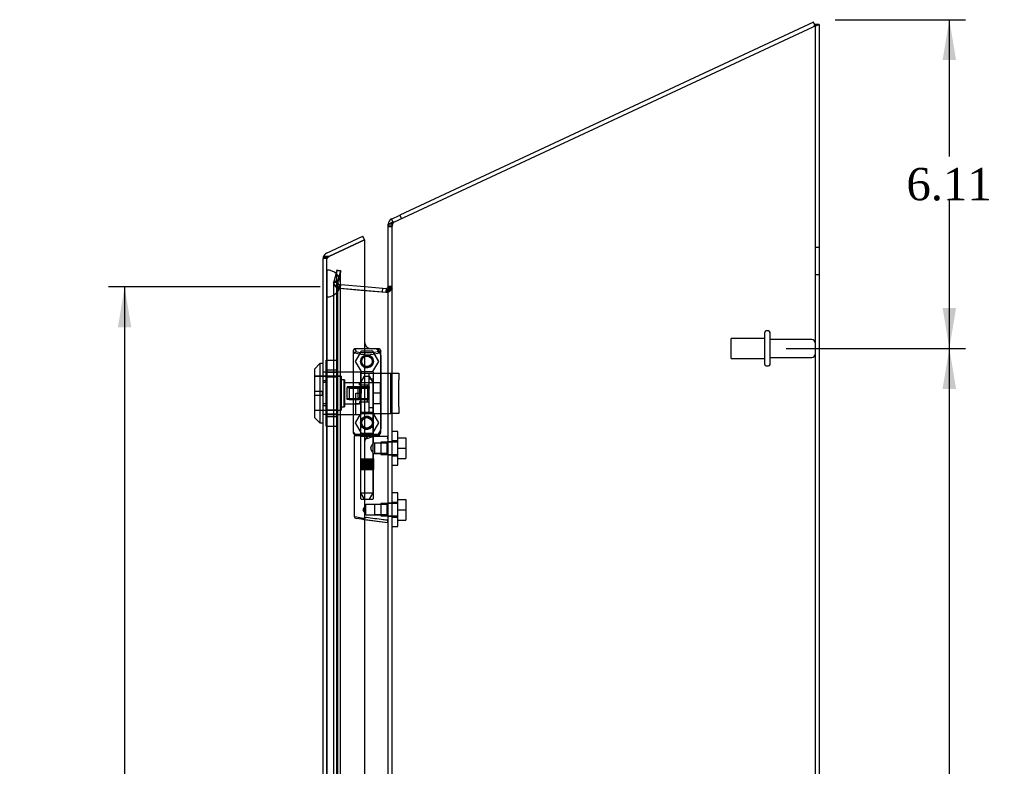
# Model space of a CAD drawing. Header units: inches. Extents: x 1 to 150, y -1 to 99.
# Tile 18 of 19: x 71 to 89, y 53 to 67. Entities that reach past the tile are written whole.
import ezdxf
from ezdxf.enums import TextEntityAlignment as Align
from ezdxf.lldxf.tags import DXFTag

# ---------------------------------------------------------------- set-up
doc = ezdxf.new("R2010")
doc.units = ezdxf.units.IN
doc.header["$MEASUREMENT"] = 0
for name, color, linetype in [('COM70220', 7, 'Continuous'), ('COM70706-5', 7, 'Continuous'), ('COM70709-3', 7, 'Continuous'), ('COM70712-5', 7, 'Continuous'), ('Default', 7, 'Continuous'), ('HNG86659-1', 7, 'Continuous'), ('HNG86659-2', 7, 'Continuous'), ('LOK10031', 7, 'Continuous'), ('LOK10031_CAM', 7, 'Continuous'), ('LOK10031_INSERT', 7, 'Continuous'), ('LOK10031_NUT', 7, 'Continuous'), ('LOK10031_SC', 7, 'Continuous'), ('SCS86661', 7, 'Continuous'), ('STD26089', 7, 'Continuous'), ('WAM30017', 7, 'Continuous')]:
    doc.layers.add(name, color=color, linetype=linetype)
doc.styles.add('SEACAD_Times_New_Roman', font='times.ttf')
tags = doc.linetypes.add('HIDDEN2', pattern=[0.1875, 0.125, -0.0625]).pattern_tags.tags
tags[6:7] = [DXFTag(74, 4), DXFTag(75, 0), DXFTag(340, '0'), DXFTag(46, 0.0), DXFTag(50, 0.0), DXFTag(44, 0.0), DXFTag(45, 0.0)]
tags[4:5] = [DXFTag(74, 4), DXFTag(75, 0), DXFTag(340, '0'), DXFTag(46, 0.0), DXFTag(50, 0.0), DXFTag(44, 0.0), DXFTag(45, 0.0)]
doc.dimstyles.new('HAMMOND_(STH_-_120x80)', dxfattribs={"dimtxt": 0.6, "dimasz": 0.75, "dimexe": 0.3, "dimexo": 0.3, "dimgap": 0.15, "dimtad": 0, "dimtih": 1, "dimtoh": 1, "dimzin": 0, "dimdsep": 46, "dimtxsty": 'SEACAD_Times_New_Roman', "dimblk1": '_SE_FILLED', "dimblk2": '_SE_FILLED', "dimsah": 1, "dimcen": 0.3, "dimadec": 0, "dimazin": 0, "dimtfac": 0.8, "dimtofl": 0, "dimtmove": 0, "dimatfit": 3, "dimfxl": 1, "dimtolj": 1, "dimtzin": 0, "dimarcsym": 0})

# ---------------------------------------------------------------- blocks, each defined once
blk = doc.blocks.new('SE2')
at = {"layer": 'COM70220', "color": 7, "linetype": 'HIDDEN2'}
for p, q in [((76.74, 61.685), (76.74, 62.184)), ((76.741, 62.184), (76.74, 62.184)), ((76.741, 61.685), (76.741, 62.184)), ((76.743, 61.935), (76.741, 62.184)), ((76.741, 61.686), (76.743, 61.935)), ((76.743, 61.685), (76.743, 61.935)), ((76.989, 61.685), (76.989, 61.935)), ((76.74, 61.686), (76.741, 61.686)), ((76.74, 40.566), (76.74, 61.685)), ((76.741, 40.566), (76.741, 61.685)), ((76.743, 40.566), (76.743, 61.685)), ((76.989, 40.566), (76.989, 61.685))]:
    blk.add_line(p, q, dxfattribs=at)
for start, end in [(0, 90), (270, 0)]:
    blk.add_arc((76.739, 61.935), 0.25, start, end, dxfattribs=at)
at = {"layer": 'COM70706-5', "color": 7, "linetype": 'HIDDEN2'}
for p, q in [((85.805, 66.746), (85.805, 39.211)), ((77.949, 62.997), (77.877, 62.997)), ((77.949, 39.211), (77.949, 62.997)), ((77.955, 63.072), (77.985, 63.074)), ((77.975, 63.072), (77.955, 63.072)), ((85.877, 62.603), (85.805, 62.603)), ((76.922, 62.169), (76.867, 61.965)), ((76.992, 62.169), (76.922, 62.169)), ((76.922, 40.08), (76.922, 62.169)), ((76.992, 62.169), (76.937, 61.965)), ((76.992, 40.08), (76.992, 62.169)), ((85.805, 62.103), (85.877, 62.103)), ((76.864, 61.956), (76.867, 61.965)), ((76.867, 61.965), (76.864, 61.956)), ((76.936, 61.956), (76.864, 61.956)), ((76.864, 61.956), (76.864, 40.294)), ((76.937, 61.965), (76.867, 61.965)), ((76.942, 61.895), (76.882, 61.895)), ((76.936, 61.956), (76.937, 61.965)), ((76.937, 61.965), (76.936, 61.956)), ((76.942, 61.895), (76.936, 61.956)), ((76.936, 61.956), (76.942, 61.895)), ((76.936, 61.956), (76.936, 40.294)), ((76.963, 61.852), (76.942, 61.895)), ((76.942, 61.895), (76.963, 61.852)), ((76.962, 61.848), (76.946, 61.852)), ((76.963, 61.852), (76.946, 61.852)), ((76.946, 61.852), (76.962, 61.848)), ((76.969, 61.848), (76.962, 61.848)), ((76.962, 61.848), (77.831, 61.772)), ((76.963, 61.852), (76.969, 61.848)), ((76.969, 61.848), (77.439, 61.807)), ((77.87, 61.815), (77.927, 61.815)), ((77.877, 61.843), (77.871, 61.821)), ((77.871, 61.821), (77.932, 61.821)), ((77.877, 61.858), (77.949, 61.858)), ((77.877, 61.843), (77.949, 61.843)), ((77.932, 61.821), (77.927, 61.815)), ((77.927, 61.815), (77.932, 61.821)), ((77.838, 61.772), (77.831, 61.772)), ((77.844, 61.774), (77.85, 61.774)), ((77.949, 58.994), (77.877, 58.994)), ((77.877, 58.754), (77.949, 58.754)), ((77.949, 57.853), (77.877, 57.853)), ((77.877, 57.613), (77.949, 57.613))]:
    blk.add_line(p, q, dxfattribs=at)
at = {"layer": 'COM70706-5', "color": 7, "linetype": 'Continuous'}
for p, q in [((85.877, 66.746), (85.805, 66.746)), ((85.877, 66.746), (85.877, 39.211)), ((77.985, 63.074), (85.769, 66.704)), ((77.877, 39.211), (77.877, 62.997)), ((77.985, 63.074), (77.955, 63.072)), ((77.439, 61.807), (77.838, 61.772)), ((77.87, 61.815), (77.871, 61.821)), ((77.871, 61.821), (77.877, 61.843)), ((77.838, 61.772), (77.844, 61.774)), ((77.841, 61.773), (77.841, 61.773))]:
    blk.add_line(p, q, dxfattribs=at)
at = {"layer": 'COM70706-5', "color": 7, "linetype": 'HIDDEN2'}
for centre, radius, start, end in [((78.093, 62.989), 0.145, 144.9837, 176.7079), ((76.982, 61.959), 0.119, 181.5747, 212.6355), ((76.982, 61.959), 0.119, 181.5746, 212.6354), ((77.092, 62.136), 0.32, 228.9813, 242.7765), ((77.665, 61.915), 0.228, 321.7223, 333.9782), ((77.681, 62.186), 0.445, 292.2665, 303.6125)]:
    blk.add_arc(centre, radius, start, end, dxfattribs=at)
at = {"layer": 'COM70706-5', "color": 7, "linetype": 'Continuous'}
blk.add_arc((77.665, 61.915), 0.228, 321.7224, 333.9781, dxfattribs=at)
for points, knots in [([(85.877, 66.746), (85.877, 66.743), (85.874, 66.739), (85.863, 66.732), (85.855, 66.729), (85.835, 66.722), (85.823, 66.718), (85.797, 66.711), (85.783, 66.708), (85.769, 66.704)], [0, 0, 0, 0, 0.25, 0.25, 0.5, 0.5, 0.75, 0.75, 1, 1, 1, 1]), ([(85.805, 66.746), (85.805, 66.743), (85.804, 66.739), (85.802, 66.735), (85.801, 66.734), (85.801, 66.734)], [0, 0, 0, 0, 0.25, 0.25, 0.2992733, 0.2992733, 0.2992733, 0.2992733]), ([(77.955, 63.072), (77.944, 63.066), (77.933, 63.059), (77.914, 63.047), (77.905, 63.041), (77.891, 63.028), (77.886, 63.022), (77.879, 63.01), (77.877, 63.003), (77.877, 62.997)], [0, 0, 0, 0, 0.25, 0.25, 0.5, 0.5, 0.75, 0.75, 1, 1, 1, 1])]:
    blk.add_open_spline(points, degree=3, knots=knots, dxfattribs=at)
at = {"layer": 'COM70706-5', "color": 7, "linetype": 'HIDDEN2'}
blk.add_open_spline([(85.801, 66.734), (85.799, 66.731), (85.797, 66.728), (85.791, 66.722), (85.787, 66.718), (85.778, 66.711), (85.774, 66.708), (85.769, 66.704)], degree=3, knots=[0.2992733, 0.2992733, 0.2992733, 0.2992733, 0.5, 0.5, 0.75, 0.75, 1, 1, 1, 1], dxfattribs=at)
for points in [[(77.949, 61.843), (77.949, 61.836), (77.943, 61.829), (77.932, 61.821)], [(77.932, 61.821), (77.943, 61.829), (77.949, 61.836), (77.949, 61.843)]]:
    blk.add_open_spline(points, degree=3, dxfattribs=at)
at = {"layer": 'COM70709-3', "color": 7, "linetype": 'Continuous'}
for p, q in [((85.776, 66.787), (78.091, 63.203)), ((85.806, 66.721), (85.776, 66.787)), ((77.939, 63.132), (78.091, 63.203)), ((77.967, 63.073), (77.939, 63.132)), ((78.091, 63.203), (78.122, 63.138)), ((77.877, 62.997), (77.877, 63.035)), ((77.899, 63.035), (77.877, 63.035)), ((77.439, 61.879), (77.78, 61.849)), ((77.774, 61.778), (77.78, 61.849)), ((77.78, 61.849), (77.838, 61.844)), ((77.838, 61.844), (77.831, 61.773))]:
    blk.add_line(p, q, dxfattribs=at)
at = {"layer": 'COM70709-3', "color": 7, "linetype": 'HIDDEN2'}
for p, q in [((85.806, 66.721), (85.769, 66.704)), ((77.949, 62.989), (77.877, 62.989)), ((77.949, 63.035), (77.899, 63.035)), ((77.949, 62.997), (77.949, 63.035)), ((77.97, 63.067), (77.967, 63.073)), ((77.97, 63.067), (77.985, 63.074)), ((76.926, 62.188), (76.871, 61.983)), ((76.926, 62.188), (76.995, 62.17)), ((76.995, 62.17), (76.941, 61.965)), ((76.941, 61.965), (76.871, 61.983)), ((76.972, 61.919), (76.966, 61.848)), ((76.966, 61.848), (76.992, 61.846)), ((76.972, 61.919), (76.998, 61.917)), ((76.992, 61.846), (76.998, 61.917)), ((76.992, 61.846), (77.774, 61.777)), ((76.998, 61.917), (77.439, 61.879)), ((77.949, 61.88), (77.877, 61.88)), ((77.774, 61.777), (77.774, 61.778)), ((77.774, 61.777), (77.831, 61.772)), ((77.831, 61.773), (77.831, 61.772))]:
    blk.add_line(p, q, dxfattribs=at)
at = {"layer": 'COM70709-3', "color": 7, "linetype": 'Continuous'}
for centre, radius, start, end in [((77.985, 63.035), 0.108, 115, 180), ((77.841, 61.88), 0.036, 265, 0)]:
    blk.add_arc(centre, radius, start, end, dxfattribs=at)
at = {"layer": 'COM70709-3', "color": 7, "linetype": 'HIDDEN2'}
for centre, radius, start, end in [((77.985, 63.035), 0.036, 115.0001, 179.9999), ((76.975, 61.955), 0.108, 165, 265), ((76.975, 61.955), 0.036, 165.0001, 264.9999), ((77.841, 61.88), 0.108, 265, 0)]:
    blk.add_arc(centre, radius, start, end, dxfattribs=at)
at = {"layer": 'COM70712-5', "color": 7, "linetype": 'Continuous'}
for p, q in [((76.729, 62.496), (77.409, 62.813)), ((76.775, 62.437), (77.439, 62.747)), ((77.439, 62.747), (76.775, 62.437)), ((77.439, 62.747), (77.409, 62.813)), ((77.439, 62.747), (77.439, 39.503)), ((76.667, 39.853), (76.667, 62.398)), ((76.672, 62.43), (76.673, 62.43)), ((76.775, 62.437), (76.673, 62.437)), ((76.673, 62.437), (76.673, 62.43))]:
    blk.add_line(p, q, dxfattribs=at)
at = {"layer": 'COM70712-5', "color": 7, "linetype": 'HIDDEN2'}
for p, q in [((76.739, 62.398), (76.667, 62.398)), ((76.673, 62.43), (76.773, 62.43)), ((76.739, 39.853), (76.739, 62.398)), ((76.76, 62.43), (76.775, 62.437)), ((77.614, 60.724), (77.564, 60.724)), ((77.739, 60.599), (77.739, 59.236)), ((76.739, 60.291), (76.737, 60.291)), ((76.739, 60.094), (76.667, 60.094)), ((76.739, 59.697), (76.667, 59.697)), ((76.739, 59.5), (76.737, 59.5)), ((77.564, 59.111), (77.614, 59.111))]:
    blk.add_line(p, q, dxfattribs=at)
for centre in [(77.483, 60.489), (77.483, 59.347)]:
    blk.add_circle(centre, 0.12, dxfattribs=at)
at = {"layer": 'COM70712-5', "color": 7, "linetype": 'Continuous'}
for start, end in [(162.4161, 180), (115, 162.4161)]:
    blk.add_arc((76.775, 62.398), 0.108, start, end, dxfattribs=at)
at = {"layer": 'COM70712-5', "color": 7, "linetype": 'HIDDEN2'}
for centre, radius, start, end in [((76.775, 62.398), 0.036, 115, 180), ((77.564, 60.849), 0.125, 180, 270), ((77.614, 60.599), 0.125, 0, 90), ((77.564, 58.986), 0.125, 90, 180), ((77.614, 59.236), 0.125, 270, 0)]:
    blk.add_arc(centre, radius, start, end, dxfattribs=at)
at = {"layer": 'COM70712-5', "color": 7, "linetype": 'Continuous'}
blk.add_ellipse((76.775, 62.398), major_axis=(0.108, 0), ratio=0.9073, start_param=2.802142, end_param=3.141593, dxfattribs=at)
at = {"layer": 'COM70712-5', "color": 7, "linetype": 'HIDDEN2'}
for centre, major_axis, ratio, start_param, end_param in [((76.775, 62.398), (0.036, 0), 0.9073, 1.617568, 3.141593), ((76.775, 56.022), (0, 6.415), 0.005612, 0, 0.046772)]:
    blk.add_ellipse(centre, major_axis=major_axis, ratio=ratio, start_param=start_param, end_param=end_param, dxfattribs=at)
at = {"layer": 'HNG86659-1', "color": 7, "linetype": 'HIDDEN2'}
for p, q in [((77.699, 60.723), (77.265, 60.723)), ((77.289, 60.668), (77.267, 60.723)), ((77.29, 60.666), (77.267, 60.723)), ((77.676, 60.666), (77.699, 60.723)), ((77.677, 60.668), (77.699, 60.723)), ((77.228, 60.685), (77.228, 59.17)), ((77.228, 60.684), (77.247, 60.635)), ((77.29, 60.666), (77.289, 60.668)), ((77.676, 60.666), (77.677, 60.668)), ((77.738, 60.684), (77.719, 60.635)), ((77.738, 59.17), (77.738, 60.685)), ((77.363, 60.28), (77.363, 59.122)), ((77.591, 60.292), (77.375, 60.292)), ((77.603, 59.122), (77.603, 60.28)), ((77.247, 59.165), (77.247, 59.13)), ((77.247, 59.091), (77.247, 57.61)), ((77.699, 59.13), (77.267, 59.13)), ((77.7, 59.111), (77.267, 59.111)), ((77.267, 59.111), (77.7, 59.111)), ((77.363, 59.122), (77.351, 59.111)), ((77.351, 59.111), (77.363, 59.099)), ((77.603, 59.122), (77.363, 59.122)), ((77.363, 59.099), (77.603, 59.099)), ((77.363, 59.099), (77.363, 57.941)), ((77.615, 59.111), (77.603, 59.122)), ((77.603, 59.099), (77.615, 59.111)), ((77.603, 58.97), (77.603, 59.099)), ((77.865, 59.091), (77.604, 59.091)), ((77.719, 59.13), (77.719, 59.165)), ((77.623, 58.971), (77.602, 58.971)), ((77.856, 58.971), (77.623, 58.971)), ((77.856, 58.971), (77.623, 58.971)), ((77.623, 58.971), (77.623, 58.778)), ((77.877, 58.993), (77.856, 58.971)), ((77.856, 58.778), (77.856, 58.971)), ((77.602, 58.778), (77.623, 58.778)), ((77.603, 57.941), (77.603, 58.779)), ((77.623, 58.778), (77.856, 58.778)), ((77.856, 58.778), (77.623, 58.778)), ((77.856, 58.778), (77.877, 58.756)), ((77.375, 57.93), (77.591, 57.93)), ((77.463, 57.829), (77.408, 57.733)), ((77.463, 57.636), (77.463, 57.829)), ((77.623, 57.829), (77.463, 57.829)), ((77.856, 57.829), (77.623, 57.829)), ((77.856, 57.829), (77.623, 57.829)), ((77.623, 57.829), (77.623, 57.636)), ((77.877, 57.851), (77.856, 57.829)), ((77.856, 57.636), (77.856, 57.829)), ((77.408, 57.733), (77.463, 57.636)), ((77.463, 57.636), (77.623, 57.636)), ((77.623, 57.636), (77.856, 57.636)), ((77.856, 57.636), (77.623, 57.636)), ((77.856, 57.636), (77.877, 57.615)), ((77.423, 57.553), (77.281, 57.571)), ((77.406, 57.556), (77.423, 57.553)), ((77.406, 57.556), (77.866, 57.498)), ((77.423, 57.553), (77.864, 57.498))]:
    blk.add_line(p, q, dxfattribs=at)
for centre in [(77.483, 60.489), (77.483, 60.489), (77.483, 59.347), (77.483, 59.347)]:
    blk.add_circle(centre, 0.0968, dxfattribs=at)
for centre, radius, start, end in [((77.267, 60.685), 0.0392, 106.467, 168.78), ((77.266, 60.674), 0.0491, 88.6161, 102.0318), ((77.681, 60.783), 0.429, 188.1861, 189.6334), ((77.7, 60.674), 0.0491, 77.9682, 91.3839), ((77.286, 60.783), 0.429, 350.3666, 351.8139), ((77.699, 60.685), 0.0392, 11.22, 73.533), ((77.167, 59.989), 0.706, 84.0827, 84.9945), ((77.271, 60.685), 0.0432, 170.3107, 181.0665), ((77.272, 60.629), 0.0255, 130.6693, 167.2932), ((77.505, 61.457), 0.846, 252.8757, 268.5407), ((77.483, 60.489), 0.118, 15.6498, 177.7965), ((77.463, 61.45), 0.839, 271.3912, 287.1924), ((77.694, 60.629), 0.0255, 12.7068, 49.3307), ((77.799, 59.989), 0.706, 95.0056, 95.9172), ((77.695, 60.685), 0.0432, 358.9335, 9.6893), ((77.483, 60.489), 0.118, 197.3188, 0), ((77.375, 60.28), 0.0118, 90, 180), ((77.591, 60.28), 0.0118, 0, 90), ((77.483, 59.347), 0.118, 15.6498, 177.7965), ((77.483, 59.347), 0.118, 197.3188, 0), ((77.267, 59.169), 0.039, 178.4395, 188.4336), ((77.166, 59.871), 0.711, 274.9928, 275.9147), ((77.267, 59.17), 0.0395, 190.0421, 269.2684), ((77.281, 59.164), 0.0339, 178.5961, 269.1461), ((77.267, 59.13), 0.0197, 180, 270), ((77.267, 59.091), 0.0197, 90, 180), ((77.267, 59.172), 0.0417, 269.1335, 269.9996), ((77.686, 59.164), 0.0339, 270.8567, 9.3811), ((77.699, 59.172), 0.0417, 270.0004, 270.8665), ((77.699, 59.17), 0.0395, 270.7315, 349.9579), ((77.7, 59.13), 0.0197, 270, 360), ((77.7, 59.091), 0.0197, 0, 90), ((77.8, 59.871), 0.711, 264.0854, 265.0071), ((77.699, 59.169), 0.039, 351.5664, 1.5605), ((76.665, 59.711), 1.368, 331.1816, 331.5055), ((77.865, 59.079), 0.0118, 88.3734, 89.9992), ((77.865, 59.079), 0.0118, 0, 88.3726), ((77.375, 57.941), 0.0118, 180, 270), ((77.591, 57.941), 0.0118, 270, 0), ((77.286, 57.61), 0.0394, 179.9592, 262.875), ((77.832, 57.514), 0.0401, 21.8367, 34.9857), ((77.865, 57.51), 0.0118, 262.875, 274.4046), ((77.865, 57.51), 0.0118, 274.3868, 294.9231), ((77.214, 57.488), 0.656, 0.9731, 3.5902), ((77.865, 57.51), 0.0118, 294.9228, 360)]:
    blk.add_arc(centre, radius, start, end, dxfattribs=at)
for centre, major_axis, ratio, start_param, end_param in [((77.267, 60.711), (0, -0.0118), 0.049276, 3.017238, 3.218468), ((77.699, 60.711), (0, -0.0118), 0.049276, 3.064718, 3.265947), ((77.483, 60.676), (-0.203, 0), 0.124034, 0.458693, 2.593243)]:
    blk.add_ellipse(centre, major_axis=major_axis, ratio=ratio, start_param=start_param, end_param=end_param, dxfattribs=at)
for points, knots in [([(77.255, 60.649), (77.258, 60.652), (77.26, 60.655), (77.266, 60.66), (77.269, 60.662), (77.275, 60.665), (77.276, 60.665), (77.28, 60.666), (77.282, 60.666), (77.285, 60.667), (77.286, 60.667), (77.288, 60.666), (77.289, 60.666), (77.29, 60.666)], [0, 0, 0, 0, 0.25, 0.25, 0.5, 0.5, 0.625, 0.625, 0.75, 0.75, 0.875, 0.875, 1, 1, 1, 1]), ([(77.711, 60.649), (77.709, 60.652), (77.706, 60.655), (77.7, 60.66), (77.697, 60.662), (77.692, 60.665), (77.69, 60.665), (77.686, 60.666), (77.684, 60.666), (77.681, 60.667), (77.68, 60.667), (77.678, 60.666), (77.677, 60.666), (77.676, 60.666)], [0, 0, 0, 0, 0.25, 0.25, 0.5, 0.5, 0.625, 0.625, 0.75, 0.75, 0.875, 0.875, 1, 1, 1, 1]), ([(77.472, 59.052), (77.477, 59.054), (77.483, 59.056), (77.494, 59.061), (77.499, 59.063), (77.516, 59.069), (77.527, 59.074), (77.55, 59.081), (77.561, 59.084), (77.583, 59.089), (77.593, 59.091), (77.604, 59.091)], [0, 0, 0, 0, 0.125, 0.125, 0.25, 0.25, 0.5, 0.5, 0.75, 0.75, 1, 1, 1, 1]), ([(77.868, 59.058), (77.868, 59.067), (77.868, 59.076), (77.868, 59.085), (77.867, 59.087), (77.867, 59.089), (77.867, 59.09), (77.866, 59.091), (77.866, 59.091), (77.866, 59.091), (77.866, 59.091), (77.866, 59.091), (77.866, 59.091), (77.865, 59.091)], [0, 0, 0, 0, 0.5, 0.5, 0.75, 0.75, 0.875, 0.875, 0.9375, 0.9375, 0.96875, 0.96875, 1, 1, 1, 1]), ([(77.868, 59.058), (77.871, 59.058), (77.873, 59.058), (77.876, 59.058), (77.877, 59.058), (77.877, 59.057)], [0, 0, 0, 0, 0.5, 0.5, 1, 1, 1, 1]), ([(77.603, 58.971), (77.603, 58.971), (77.593, 58.959), (77.576, 58.934), (77.569, 58.924), (77.558, 58.901), (77.554, 58.888), (77.554, 58.861), (77.558, 58.848), (77.569, 58.825), (77.575, 58.815), (77.587, 58.798), (77.593, 58.791), (77.601, 58.781), (77.603, 58.778), (77.603, 58.778), (77.603, 58.778), (77.603, 58.778)], [0.2503152, 0.2503152, 0.2503152, 0.2503152, 0.375, 0.375, 0.4375, 0.4375, 0.5, 0.5, 0.5625, 0.5625, 0.625, 0.625, 0.6875, 0.6875, 0.75, 0.75, 0.7505722, 0.7505722, 0.7505722, 0.7505722]), ([(77.42, 57.573), (77.371, 57.58), (77.326, 57.588), (77.264, 57.601), (77.247, 57.606), (77.247, 57.61)], [0, 0, 0, 0, 0.5, 0.5, 1, 1, 1, 1]), ([(77.42, 57.573), (77.42, 57.569), (77.42, 57.566), (77.419, 57.561), (77.419, 57.559), (77.419, 57.557), (77.419, 57.556), (77.418, 57.555), (77.417, 57.555), (77.415, 57.555), (77.413, 57.555), (77.41, 57.555), (77.408, 57.555), (77.406, 57.556)], [0, 0, 0, 0, 0.25, 0.25, 0.5, 0.5, 0.625, 0.625, 0.75, 0.75, 0.875, 0.875, 1, 1, 1, 1]), ([(77.472, 57.586), (77.471, 57.587), (77.47, 57.586), (77.469, 57.586), (77.469, 57.586), (77.467, 57.586), (77.466, 57.585), (77.463, 57.584), (77.461, 57.584), (77.454, 57.582), (77.45, 57.581), (77.437, 57.577), (77.429, 57.575), (77.42, 57.573)], [0, 0, 0, 0, 0.03125, 0.03125, 0.0625, 0.0625, 0.125, 0.125, 0.25, 0.25, 0.5, 0.5, 1, 1, 1, 1]), ([(77.864, 57.537), (77.838, 57.54), (77.812, 57.544), (77.786, 57.547), (77.681, 57.56), (77.576, 57.573), (77.472, 57.586)], [0, 0, 0, 0, 0.198595, 0.198595, 0.198595, 1, 1, 1, 1]), ([(77.869, 57.529), (77.871, 57.529), (77.873, 57.529), (77.876, 57.53), (77.877, 57.53), (77.877, 57.53)], [0, 0, 0, 0, 0.5, 0.5, 1, 1, 1, 1])]:
    blk.add_open_spline(points, degree=3, knots=knots, dxfattribs=at)
blk.add_open_spline([(77.554, 58.874), (77.554, 58.879), (77.555, 58.884), (77.556, 58.889)], degree=3, dxfattribs=at)
at = {"layer": 'HNG86659-2', "color": 7, "linetype": 'HIDDEN2'}
for p, q in [((77.434, 60.213), (77.365, 60.095)), ((77.434, 60.213), (77.532, 60.213)), ((77.601, 60.095), (77.532, 60.213)), ((77.365, 60.095), (77.601, 60.095)), ((77.365, 60.095), (77.365, 58.678)), ((77.601, 58.678), (77.601, 60.095)), ((77.36, 58.678), (77.36, 58.481)), ((77.36, 58.678), (77.364, 58.678)), ((77.36, 58.678), (77.36, 58.481)), ((77.362, 58.678), (77.362, 58.481)), ((77.364, 58.678), (77.369, 58.678)), ((77.364, 58.678), (77.364, 58.481)), ((77.366, 58.678), (77.366, 58.481)), ((77.369, 58.678), (77.387, 58.678)), ((77.369, 58.678), (77.369, 58.481)), ((77.371, 58.678), (77.371, 58.481)), ((77.373, 58.678), (77.373, 58.481)), ((77.381, 58.678), (77.381, 58.481)), ((77.381, 58.678), (77.381, 58.481)), ((77.387, 58.678), (77.395, 58.678)), ((77.387, 58.678), (77.387, 58.481)), ((77.395, 58.678), (77.397, 58.678)), ((77.395, 58.678), (77.395, 58.481)), ((77.397, 58.678), (77.426, 58.678)), ((77.397, 58.678), (77.397, 58.481)), ((77.405, 58.678), (77.405, 58.481)), ((77.414, 58.678), (77.414, 58.481)), ((77.418, 58.678), (77.418, 58.481)), ((77.426, 58.678), (77.435, 58.678)), ((77.426, 58.678), (77.426, 58.481)), ((77.435, 58.678), (77.44, 58.678)), ((77.435, 58.678), (77.435, 58.481)), ((77.44, 58.678), (77.475, 58.678)), ((77.44, 58.678), (77.44, 58.481)), ((77.451, 58.678), (77.451, 58.481)), ((77.459, 58.678), (77.459, 58.481)), ((77.465, 58.678), (77.465, 58.481)), ((77.475, 58.678), (77.483, 58.678)), ((77.475, 58.678), (77.475, 58.481)), ((77.483, 58.678), (77.49, 58.678)), ((77.483, 58.678), (77.483, 58.481)), ((77.49, 58.678), (77.526, 58.678)), ((77.49, 58.678), (77.49, 58.481)), ((77.501, 58.678), (77.501, 58.481)), ((77.508, 58.678), (77.508, 58.481)), ((77.516, 58.678), (77.516, 58.481)), ((77.526, 58.678), (77.531, 58.678)), ((77.526, 58.678), (77.526, 58.481)), ((77.531, 58.678), (77.54, 58.678)), ((77.531, 58.678), (77.531, 58.481)), ((77.54, 58.678), (77.569, 58.678)), ((77.54, 58.678), (77.54, 58.481)), ((77.549, 58.678), (77.549, 58.481)), ((77.553, 58.678), (77.553, 58.481)), ((77.562, 58.678), (77.562, 58.481)), ((77.569, 58.678), (77.571, 58.678)), ((77.569, 58.678), (77.569, 58.481)), ((77.571, 58.678), (77.579, 58.678)), ((77.571, 58.678), (77.571, 58.481)), ((77.579, 58.678), (77.597, 58.678)), ((77.579, 58.678), (77.579, 58.481)), ((77.585, 58.678), (77.585, 58.481)), ((77.586, 58.678), (77.586, 58.481)), ((77.593, 58.678), (77.593, 58.481)), ((77.595, 58.678), (77.595, 58.481)), ((77.597, 58.678), (77.602, 58.678)), ((77.597, 58.678), (77.597, 58.481)), ((77.601, 58.678), (77.601, 58.481)), ((77.602, 58.678), (77.606, 58.678)), ((77.602, 58.678), (77.602, 58.481)), ((77.604, 58.678), (77.604, 58.481)), ((77.606, 58.678), (77.606, 58.481)), ((77.606, 58.481), (77.606, 58.678)), ((77.36, 58.481), (77.364, 58.481)), ((77.364, 58.481), (77.369, 58.481)), ((77.365, 58.481), (77.365, 58.048)), ((77.369, 58.481), (77.387, 58.481)), ((77.387, 58.481), (77.395, 58.481)), ((77.395, 58.481), (77.397, 58.481)), ((77.397, 58.481), (77.426, 58.481)), ((77.426, 58.481), (77.435, 58.481)), ((77.435, 58.481), (77.44, 58.481)), ((77.44, 58.481), (77.475, 58.481)), ((77.475, 58.481), (77.483, 58.481)), ((77.483, 58.481), (77.49, 58.481)), ((77.49, 58.481), (77.526, 58.481)), ((77.526, 58.481), (77.531, 58.481)), ((77.531, 58.481), (77.54, 58.481)), ((77.54, 58.481), (77.569, 58.481)), ((77.569, 58.481), (77.571, 58.481)), ((77.571, 58.481), (77.579, 58.481)), ((77.579, 58.481), (77.597, 58.481)), ((77.597, 58.481), (77.602, 58.481)), ((77.601, 58.048), (77.601, 58.481)), ((77.602, 58.481), (77.606, 58.481)), ((77.365, 58.048), (77.601, 58.048)), ((77.365, 58.048), (77.434, 57.93)), ((77.532, 57.93), (77.601, 58.048))]:
    blk.add_line(p, q, dxfattribs=at)
at = {"layer": 'LOK10031', "color": 7, "linetype": 'Continuous'}
for p, q in [((76.607, 60.446), (76.507, 60.346)), ((76.507, 60.346), (76.507, 59.446)), ((76.607, 60.446), (76.607, 59.346)), ((76.667, 60.446), (76.607, 60.446)), ((76.507, 59.446), (76.607, 59.346)), ((76.607, 59.346), (76.667, 59.346))]:
    blk.add_line(p, q, dxfattribs=at)
at = {"layer": 'LOK10031', "color": 7, "linetype": 'HIDDEN2'}
for p, q in [((77.007, 60.211), (76.507, 60.211)), ((76.737, 60.291), (76.667, 60.291)), ((76.737, 60.291), (76.737, 60.127)), ((77.377, 60.288), (76.737, 60.288)), ((77.007, 60.211), (77.007, 59.581)), ((77.377, 60.288), (77.377, 60.272)), ((76.737, 60.127), (76.667, 60.127)), ((76.737, 60.127), (76.737, 59.665)), ((77.067, 60.146), (77.007, 60.146)), ((77.067, 60.146), (77.067, 59.646)), ((77.377, 60.089), (77.067, 60.089)), ((77.377, 60.016), (77.377, 59.896)), ((77.277, 59.503), (77.277, 59.896)), ((77.277, 59.896), (77.377, 59.896)), ((76.737, 59.665), (76.667, 59.665)), ((76.737, 59.665), (76.737, 59.5)), ((77.007, 59.646), (77.067, 59.646)), ((77.067, 59.702), (77.277, 59.702)), ((77.377, 59.702), (77.277, 59.702)), ((76.507, 59.581), (77.007, 59.581)), ((76.737, 59.5), (76.667, 59.5)), ((76.737, 59.503), (77.277, 59.503)), ((77.277, 59.503), (77.377, 59.503)), ((77.377, 59.503), (77.377, 59.522))]:
    blk.add_line(p, q, dxfattribs=at)
at = {"layer": 'LOK10031_CAM', "color": 7, "linetype": 'HIDDEN2'}
for p, q in [((77.377, 60.272), (77.564, 60.272)), ((77.377, 60.016), (77.377, 60.272)), ((77.527, 59.522), (77.527, 60.272)), ((77.564, 60.272), (77.833, 60.272)), ((77.833, 60.272), (77.927, 60.272)), ((77.927, 60.272), (78.077, 60.272)), ((77.927, 60.147), (77.927, 60.272)), ((78.077, 60.272), (78.077, 60.147)), ((77.317, 59.817), (77.317, 59.977)), ((77.347, 60.007), (77.377, 60.007)), ((77.377, 60.055), (77.527, 60.055)), ((77.927, 59.647), (77.927, 60.147)), ((78.077, 59.647), (78.077, 60.147)), ((77.347, 59.787), (77.377, 59.787)), ((77.377, 59.522), (77.377, 59.896)), ((77.377, 59.74), (77.527, 59.74)), ((77.927, 59.522), (77.927, 59.647)), ((78.077, 59.647), (78.077, 59.522)), ((77.377, 59.522), (77.564, 59.522)), ((77.564, 59.522), (77.833, 59.522)), ((77.833, 59.522), (77.927, 59.522)), ((78.077, 59.522), (77.927, 59.522))]:
    blk.add_line(p, q, dxfattribs=at)
for centre, start, end in [((77.347, 59.977), 90, 180), ((77.347, 59.817), 180, 270)]:
    blk.add_arc(centre, 0.03, start, end, dxfattribs=at)
at = {"layer": 'LOK10031_INSERT', "color": 7, "linetype": 'HIDDEN2'}
for p, q in [((76.992, 60.208), (76.507, 60.208)), ((76.992, 60.208), (76.992, 59.583)), ((77.052, 60.146), (76.992, 60.146)), ((77.052, 60.146), (77.052, 59.646)), ((77.342, 60.089), (77.052, 60.089)), ((77.492, 60.014), (77.117, 60.014)), ((77.117, 60.014), (77.117, 59.994)), ((77.117, 59.797), (77.117, 59.994)), ((77.492, 59.994), (77.117, 59.994)), ((77.342, 60.052), (77.342, 60.089)), ((77.342, 60.052), (77.492, 60.052)), ((77.342, 60.01), (77.342, 59.781)), ((77.492, 60.01), (77.342, 60.01)), ((77.492, 60.01), (77.492, 60.052)), ((77.492, 60.01), (77.492, 59.781)), ((76.507, 59.936), (76.657, 59.936)), ((76.657, 59.856), (76.507, 59.856)), ((76.657, 59.856), (76.657, 59.936)), ((77.117, 59.797), (77.492, 59.797)), ((77.117, 59.778), (77.117, 59.797)), ((76.992, 59.646), (77.052, 59.646)), ((77.052, 59.702), (77.342, 59.702)), ((77.492, 59.778), (77.117, 59.778)), ((77.342, 59.781), (77.492, 59.781)), ((77.342, 59.74), (77.342, 59.702)), ((77.377, 59.74), (77.342, 59.74)), ((77.492, 59.74), (77.492, 59.781)), ((76.507, 59.583), (76.992, 59.583))]:
    blk.add_line(p, q, dxfattribs=at)
at = {"layer": 'LOK10031_NUT', "color": 7, "linetype": 'HIDDEN2'}
for p, q in [((76.724, 60.202), (76.724, 60.508)), ((76.724, 60.508), (76.939, 60.508)), ((76.939, 60.202), (76.939, 60.508)), ((76.724, 60.329), (76.939, 60.329)), ((76.939, 60.28), (76.724, 60.28)), ((76.724, 59.59), (76.724, 60.202)), ((76.724, 60.202), (76.939, 60.202)), ((76.939, 59.59), (76.939, 60.202)), ((76.724, 59.284), (76.724, 59.59)), ((76.724, 59.59), (76.939, 59.59)), ((76.724, 59.512), (76.939, 59.512)), ((76.724, 59.463), (76.939, 59.463)), ((76.939, 59.284), (76.939, 59.59)), ((76.724, 59.284), (76.939, 59.284))]:
    blk.add_line(p, q, dxfattribs=at)
at = {"layer": 'LOK10031_SC', "color": 7, "linetype": 'HIDDEN2'}
for p, q in [((77.597, 60.158), (77.527, 60.158)), ((77.597, 60.158), (77.597, 59.633)), ((77.152, 60.014), (77.152, 59.778)), ((77.527, 60.014), (77.152, 60.014)), ((77.152, 59.99), (77.527, 59.99)), ((77.527, 60.014), (77.527, 59.99)), ((77.734, 60.088), (77.597, 60.088)), ((77.734, 59.896), (77.734, 60.088)), ((77.152, 59.802), (77.527, 59.802)), ((77.527, 59.778), (77.527, 59.802)), ((77.734, 59.896), (77.597, 59.896)), ((77.734, 59.703), (77.734, 59.896)), ((77.152, 59.778), (77.527, 59.778)), ((77.527, 59.633), (77.597, 59.633)), ((77.734, 59.703), (77.597, 59.703))]:
    blk.add_line(p, q, dxfattribs=at)
at = {"layer": 'SCS86661', "color": 7, "linetype": 'HIDDEN2'}
for p, q in [((77.373, 60.681), (77.262, 60.489)), ((77.594, 60.681), (77.373, 60.681)), ((77.704, 60.489), (77.594, 60.681)), ((77.262, 60.489), (77.373, 60.298)), ((77.594, 60.298), (77.704, 60.489)), ((77.373, 60.298), (77.594, 60.298)), ((77.373, 59.539), (77.262, 59.347)), ((77.594, 59.539), (77.373, 59.539)), ((77.704, 59.347), (77.594, 59.539)), ((77.262, 59.347), (77.373, 59.156)), ((77.594, 59.156), (77.704, 59.347)), ((77.373, 59.156), (77.594, 59.156)), ((78.054, 59.066), (78.204, 59.066)), ((78.204, 59.066), (78.204, 58.874)), ((77.739, 58.987), (77.739, 58.761)), ((78.054, 58.987), (77.739, 58.987)), ((78.054, 58.874), (78.204, 58.874)), ((78.204, 58.874), (78.204, 58.683)), ((77.739, 58.761), (78.054, 58.761)), ((78.054, 58.683), (78.204, 58.683)), ((77.739, 57.846), (77.739, 57.62)), ((78.054, 57.846), (77.739, 57.846)), ((78.054, 57.924), (78.204, 57.924)), ((78.204, 57.924), (78.204, 57.733)), ((77.739, 57.62), (78.054, 57.62)), ((78.054, 57.733), (78.204, 57.733)), ((78.204, 57.733), (78.204, 57.541)), ((78.054, 57.541), (78.204, 57.541))]:
    blk.add_line(p, q, dxfattribs=at)
for centre in [(77.483, 60.489), (77.483, 59.347)]:
    blk.add_circle(centre, 0.113, dxfattribs=at)
at = {"layer": 'STD26089', "color": 7, "linetype": 'HIDDEN2'}
for p, q in [((84.243, 60.54), (84.243, 60.915)), ((84.868, 60.915), (84.243, 60.915)), ((84.868, 60.433), (84.868, 61.023)), ((84.938, 61.053), (84.898, 61.053)), ((84.968, 60.433), (84.968, 61.023)), ((85.745, 60.894), (84.968, 60.894)), ((84.243, 60.54), (84.868, 60.54)), ((84.968, 60.562), (85.745, 60.562)), ((84.898, 60.403), (84.938, 60.403))]:
    blk.add_line(p, q, dxfattribs=at)
for centre, radius, start, end in [((84.898, 61.023), 0.03, 90, 180), ((84.938, 61.023), 0.03, 0, 90), ((85.745, 60.834), 0.06, 0, 90), ((85.745, 60.622), 0.06, 270, 0), ((84.898, 60.433), 0.03, 180, 270), ((84.938, 60.433), 0.03, 270, 0)]:
    blk.add_arc(centre, radius, start, end, dxfattribs=at)
at = {"layer": 'WAM30017', "color": 7, "linetype": 'HIDDEN2'}
for p, q in [((78.054, 59.187), (77.949, 59.187)), ((78.054, 58.562), (78.054, 59.187)), ((78.054, 59.012), (77.949, 59.012)), ((77.949, 58.737), (78.054, 58.737)), ((77.949, 58.562), (78.054, 58.562)), ((78.054, 58.045), (77.949, 58.045)), ((78.054, 57.42), (78.054, 58.045)), ((78.054, 57.87), (77.949, 57.87)), ((77.949, 57.595), (78.054, 57.595)), ((77.949, 57.42), (78.054, 57.42))]:
    blk.add_line(p, q, dxfattribs=at)
blk = doc.blocks.new('DMBLK2')
at = {"layer": 'Default', "linetype": 'Continuous', "transparency": 16777216}
for points in [[(88.422, 59.978), (88.297, 60.728), (88.172, 59.978)], [(88.422, 42.228), (88.172, 42.228), (88.297, 41.478)]]:
    blk.add_hatch(color=7, dxfattribs=at).paths.add_polyline_path(points)
at = {"layer": 'Default', "color": 7, "linetype": 'Continuous', "transparency": 16777216}
for p, q in [((85.268, 60.728), (88.597, 60.728)), ((88.297, 51.613), (88.297, 60.728)), ((88.297, 41.478), (88.297, 50.803)), ((85.268, 41.478), (88.597, 41.478))]:
    blk.add_line(p, q, dxfattribs=at)
at = {"layer": 'Default', "color": 7, "linetype": 'Continuous', "transparency": 16777216, "style": 'SEACAD_Times_New_Roman'}
blk.add_text('19.25', height=0.6, dxfattribs=at).set_placement((87.273, 51.403), align=Align.TOP_LEFT)
blk = doc.blocks.new('_SE_FILLED')
at = {"color": 0}
blk.add_line((0, 0), (-1, 0), dxfattribs=at)
blk.add_solid([(0, 0), (-1, -0.1665), (-1, 0.1665), (0, 0)], dxfattribs=at)
blk = doc.blocks.new('DMBLK22')
at = {"layer": 'Default', "linetype": 'Continuous', "transparency": 16777216}
for points in [[(72.858, 61.121), (73.108, 61.121), (72.983, 61.871)], [(72.858, 41.151), (72.983, 40.401), (73.108, 41.151)]]:
    blk.add_hatch(color=7, dxfattribs=at).paths.add_polyline_path(points)
at = {"layer": 'Default', "color": 7, "linetype": 'Continuous', "transparency": 16777216}
for p, q in [((76.613, 61.871), (72.683, 61.871)), ((72.983, 61.871), (72.983, 51.646)), ((72.983, 48.826), (72.983, 40.401)), ((76.662, 40.401), (72.683, 40.401))]:
    blk.add_line(p, q, dxfattribs=at)
at = {"layer": 'Default', "color": 7, "linetype": 'Continuous', "transparency": 16777216, "style": 'SEACAD_Times_New_Roman'}
for s, p in [('21.47', (71.959, 51.436)), ('DOOR ', (71.611, 50.536)), ('OPENING', (71.035, 49.636))]:
    blk.add_text(s, height=0.6, dxfattribs=at).set_placement(p, align=Align.TOP_LEFT)
blk = doc.blocks.new('DMBLK27')
at = {"layer": 'Default', "linetype": 'Continuous', "transparency": 16777216}
for points in [[(88.422, 66.084), (88.297, 66.834), (88.172, 66.084)], [(88.422, 61.478), (88.172, 61.478), (88.297, 60.728)]]:
    blk.add_hatch(color=7, dxfattribs=at).paths.add_polyline_path(points)
at = {"layer": 'Default', "color": 7, "linetype": 'Continuous', "transparency": 16777216}
for p, q in [((86.177, 66.834), (88.597, 66.834)), ((88.297, 64.291), (88.297, 66.834)), ((88.297, 60.728), (88.297, 63.481)), ((85.268, 60.728), (88.597, 60.728))]:
    blk.add_line(p, q, dxfattribs=at)
at = {"layer": 'Default', "color": 7, "linetype": 'Continuous', "transparency": 16777216, "style": 'SEACAD_Times_New_Roman'}
blk.add_text('6.11', height=0.6, dxfattribs=at).set_placement((87.5, 64.081), align=Align.TOP_LEFT)

msp = doc.modelspace()

# ---------------------------------------------------------------- block references
at = {"layer": 'Default'}
msp.add_blockref('SE2', (0, 0), dxfattribs=at)

# ---------------------------------------------------------------- dimensions: what is measured, and where the dimension line sits
at = {"layer": 'Default', "color": 7, "linetype": 'Continuous'}
for base, p1, p2, angle, text, picture, middle, dimtype in [((88.297, 66.834), (84.968, 60.728), (85.877, 66.834), 90, '\\A1;<>', 'DMBLK27', (88.297, 63.781), 160), ((72.983, 61.871), (76.913, 61.871), (76.962, 40.401), 270.1319, '\\A1;<>\\PDOOR \\XOPENING', 'DMBLK22', (72.983, 51.136), 161), ((88.297, 41.478), (84.968, 41.478), (84.968, 60.728), 90, '\\A1;<>', 'DMBLK2', (88.297, 51.103), 161)]:
    dim = msp.add_linear_dim(base=base, p1=p1, p2=p2, angle=angle, text=text, dimstyle='HAMMOND_(STH_-_120x80)', dxfattribs=at)
    dim.commit()
    dim.dimension.update_dxf_attribs({"geometry": picture, "text_midpoint": middle, "dimtype": dimtype})

doc.saveas('drawing.dxf')
